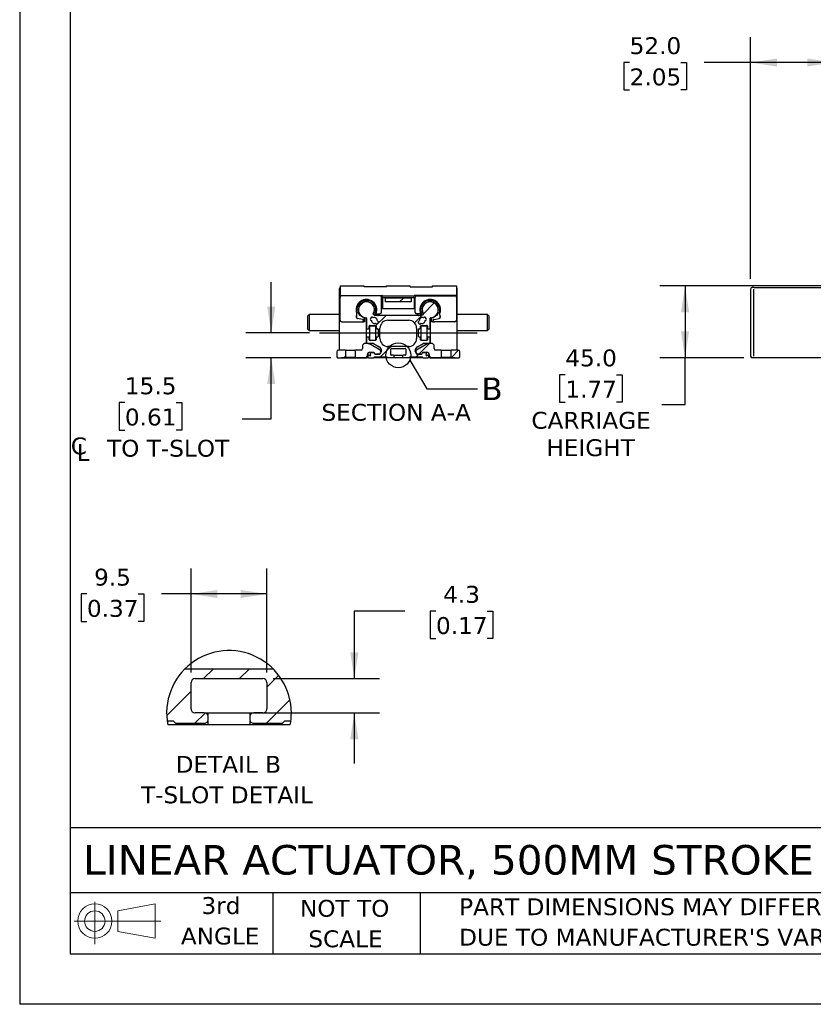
# Model space of a CAD drawing. Header units: millimetres. Extents: x 0 to 1397, y 0 to 1080.
# Tile 1 of 8: x 0 to 498, y 0 to 617. Entities that reach past the tile are written whole.
import ezdxf

# ---------------------------------------------------------------- set-up
doc = ezdxf.new("R2010")
doc.units = ezdxf.units.MM
doc.header["$LTSCALE"] = 5
doc.linetypes.add('SLD-Center', pattern=[19.05, 15.24, -1.27, 1.27, -1.27])
doc.linetypes.add('SLD-Solid', pattern=[0])
for name, color, linetype in [('CENTER', 40, 'SLD-Center'), ('HATCH', 6, 'SLD-Solid'), ('SLD-DEFPOINTS', 7, 'Continuous')]:
    doc.layers.add(name, color=color, linetype=linetype)
doc.layers.add('DIMENSIONS', color=140, linetype='SLD-Solid', lineweight=25)
doc.layers.add('TEXT', color=140, linetype='SLD-Solid', lineweight=25)
doc.styles.add('SLDTEXTSTYLE0', font='VERDANA.TTF')
doc.styles.get("Standard").update_dxf_attribs({"font": 'VERDANA.TTF'})
doc.dimstyles.new('SLDDIMSTYLE1', dxfattribs={"dimtxt": 10.790039, "dimasz": 16.51, "dimexe": 0, "dimexo": 0.0625, "dimgap": 2.69751, "dimtad": 0, "dimtih": 1, "dimtoh": 1, "dimrnd": 1e-09, "dimzin": 4, "dimdsep": 46, "dimtxsty": 'SLDTEXTSTYLE0', "dimsah": 1, "dimcen": 0.09, "dimadec": 0, "dimazin": 1, "dimtfac": 1, "dimtofl": 0, "dimtmove": 0, "dimatfit": 3, "dimfxl": 0, "dimfrac": 2, "dimtolj": 1, "dimtzin": 12, "dimarcsym": 0})
doc.dimstyles.new('SLDDIMSTYLE10', dxfattribs={"dimtxt": 10.790039, "dimasz": 16.51, "dimexe": 0, "dimexo": 0.0625, "dimgap": 2.69751, "dimtad": 0, "dimtih": 1, "dimtoh": 1, "dimlfac": 0.2, "dimrnd": 1e-09, "dimzin": 12, "dimdsep": 46, "dimtxsty": 'SLDTEXTSTYLE0', "dimsah": 1, "dimcen": 0.09, "dimadec": 0, "dimazin": 3, "dimtfac": 1, "dimtmove": 0, "dimatfit": 0, "dimfxl": 0, "dimfrac": 2, "dimtolj": 1, "dimtzin": 12, "dimarcsym": 0})
doc.dimstyles.new('SLDDIMSTYLE11', dxfattribs={"dimtxt": 10.790039, "dimasz": 16.51, "dimexe": 0, "dimexo": 0.0625, "dimgap": 2.69751, "dimtad": 0, "dimtih": 1, "dimtoh": 1, "dimlfac": 0.2, "dimrnd": 1e-09, "dimzin": 12, "dimdsep": 46, "dimtxsty": 'SLDTEXTSTYLE0', "dimsah": 1, "dimcen": 0.09, "dimadec": 0, "dimazin": 3, "dimtfac": 1, "dimtofl": 0, "dimtmove": 0, "dimatfit": 3, "dimfxl": 0, "dimfrac": 2, "dimtolj": 1, "dimtzin": 12, "dimarcsym": 0})
doc.dimstyles.new('SLDDIMSTYLE4', dxfattribs={"dimtxt": 10.790039, "dimasz": 16.51, "dimexe": 0, "dimexo": 0.0625, "dimgap": 2.69751, "dimtad": 0, "dimtih": 1, "dimtoh": 1, "dimrnd": 1e-09, "dimzin": 12, "dimdsep": 46, "dimtxsty": 'SLDTEXTSTYLE0', "dimsah": 1, "dimcen": 0.09, "dimadec": 0, "dimazin": 3, "dimtfac": 1, "dimtmove": 0, "dimatfit": 0, "dimfxl": 0, "dimfrac": 2, "dimtolj": 1, "dimtzin": 12, "dimarcsym": 0})
doc.dimstyles.new('SLDDIMSTYLE9', dxfattribs={"dimtxt": 0.18, "dimasz": 16.51, "dimexe": 0, "dimexo": 0.0625, "dimgap": 0, "dimtad": 0, "dimtih": 1, "dimtoh": 1, "dimdec": 0, "dimrnd": 1e-09, "dimzin": 0, "dimdsep": 46, "dimtxsty": 'Standard', "dimblk1": 'NONE', "dimblk2": 'NONE', "dimsah": 1, "dimcen": 0.09, "dimadec": 0, "dimazin": 0, "dimtfac": 16.51, "dimtdec": 0, "dimtofl": 0, "dimtmove": 0, "dimatfit": 3, "dimldrblk": 'NONE', "dimfxl": 0, "dimfrac": 2, "dimtolj": 1, "dimtzin": 0, "dimarcsym": 0})

# ---------------------------------------------------------------- blocks, each defined once
blk = doc.blocks.new('Block11')
at = {"color": 7, "linetype": 'SLD-Solid', "lineweight": 18}
for p, q in [((12.94, 26.55), (12.94, 0)), ((27.4, 20.84), (50.88, 25.16)), ((50.88, 25.16), (50.88, 3.66)), ((27.4, 7.98), (27.4, 20.84)), ((0, 14.41), (54.37, 14.41)), ((27.4, 7.98), (50.88, 3.66))]:
    blk.add_line(p, q, dxfattribs=at)
for radius in [10.75, 6.43]:
    blk.add_circle((12.94, 14.41), radius, dxfattribs=at)
blk = doc.blocks.new('Block12')
at = {"layer": 'SLD-DEFPOINTS'}
blk.add_blockref('Block11', (0, 0), dxfattribs=at)
blk = doc.blocks.new('SW_NOTE_0_2')
at = {"layer": 'TEXT', "color": 0, "char_height": 10.5833, "attachment_point": 1, "style": 'SLDTEXTSTYLE0'}
for s, insert in [('PART DIMENSIONS MAY DIFFER SLIGHTLY ', (0, 13.44)), ("DUE TO MANUFACTURER'S VARIANCES", (0, -5.67))]:
    blk.add_mtext(s, dxfattribs=dict(at, insert=insert))
blk = doc.blocks.new('SW_NOTE_0_3')
at = {"layer": 'TEXT', "color": 0, "char_height": 10.583, "attachment_point": 2, "style": 'SLDTEXTSTYLE0'}
for s, insert in [('NOT TO', (26.29, 13.44)), ('SCALE', (26.77, -5.67))]:
    blk.add_mtext(s, dxfattribs=dict(at, insert=insert))
blk = doc.blocks.new('SW_NOTE_0_4')
at = {"layer": 'TEXT', "color": 0, "char_height": 10.583, "attachment_point": 2, "style": 'SLDTEXTSTYLE0'}
for s, insert in [('3rd', (11.58, 13.44)), ('ANGLE', (11.09, -5.67))]:
    blk.add_mtext(s, dxfattribs=dict(at, insert=insert))
blk = doc.blocks.new('_D_6')
at = {"layer": 'DIMENSIONS'}
for p, q in [((597.17, 450.31), (401.38, 450.31)), ((417.26, 450.31), (417.26, 405.31)), ((454.05, 405.31), (401.38, 405.31)), ((417.26, 375.95), (417.26, 405.31)), ((342.17, 394.62), (338.54, 394.62)), ((338.54, 394.62), (338.54, 377.47)), ((374.23, 394.62), (377.85, 394.62)), ((377.85, 394.62), (377.85, 377.47)), ((338.54, 377.47), (342.17, 377.47)), ((377.85, 377.47), (374.23, 377.47)), ((402.74, 375.95), (417.26, 375.95))]:
    blk.add_line(p, q, dxfattribs=at)
for points in [[(417.26, 450.31), (414.72, 433.8), (419.8, 433.8)], [(417.26, 405.31), (419.8, 421.82), (414.72, 421.82)]]:
    blk.add_solid(points, dxfattribs=at)
at = {"layer": 'DIMENSIONS', "char_height": 10.583, "attachment_point": 1, "style": 'SLDTEXTSTYLE0'}
for s, insert in [('45.0', (342.17, 410.47)), ('1.77', (342.17, 390.91)), ('CARRIAGE', (320.9, 371.34)), ('HEIGHT', (330.34, 354.19))]:
    blk.add_mtext(s, dxfattribs=dict(at, insert=insert))
blk = doc.blocks.new('_D_8')
at = {"layer": 'DIMENSIONS'}
for p, q in [((458.4, 454.66), (458.4, 606.18)), ((510.4, 455.66), (510.4, 606.18)), ((382.53, 590.31), (378.91, 590.31)), ((378.91, 590.31), (378.91, 573.16)), ((414.59, 590.31), (418.22, 590.31)), ((418.22, 590.31), (418.22, 573.16)), ((458.4, 590.31), (429.21, 590.31)), ((510.4, 590.31), (458.4, 590.31)), ((378.91, 573.16), (382.53, 573.16)), ((418.22, 573.16), (414.59, 573.16))]:
    blk.add_line(p, q, dxfattribs=at)
for points in [[(458.4, 590.31), (474.91, 587.77), (474.91, 592.85)], [(510.4, 590.31), (493.89, 592.85), (493.89, 587.77)]]:
    blk.add_solid(points, dxfattribs=at)
at = {"layer": 'DIMENSIONS', "char_height": 10.583, "attachment_point": 1, "style": 'SLDTEXTSTYLE0'}
for s, insert in [('52.0', (382.53, 606.17)), ('2.05', (382.53, 586.6))]:
    blk.add_mtext(s, dxfattribs=dict(at, insert=insert))
blk = doc.blocks.new('SW_SYMBOL_MOD_CL')
at = {"layer": 'DIMENSIONS', "color": 0, "char_height": 3937, "attachment_point": 5, "style": 'SLDTEXTSTYLE0'}
for s, insert in [('C', (2000, 3000)), ('L', (3000, 1500))]:
    blk.add_mtext(s, dxfattribs=dict(at, insert=insert))
blk = doc.blocks.new('_D_29')
at = {"layer": 'DIMENSIONS'}
for p, q in [((157.79, 420.81), (157.79, 452.56)), ((181.66, 420.81), (141.91, 420.81)), ((195.11, 405.31), (141.91, 405.31)), ((157.79, 367.03), (157.79, 405.31)), ((66, 377.12), (62.38, 377.12)), ((62.38, 377.12), (62.38, 359.97)), ((98.07, 377.12), (101.69, 377.12)), ((101.69, 377.12), (101.69, 359.97)), ((139.58, 367.03), (157.79, 367.03)), ((62.38, 359.97), (66, 359.97)), ((101.69, 359.97), (98.07, 359.97))]:
    blk.add_line(p, q, dxfattribs=at)
for points in [[(157.79, 420.81), (160.33, 437.32), (155.25, 437.32)], [(157.79, 405.31), (155.25, 388.8), (160.33, 388.8)]]:
    blk.add_solid(points, dxfattribs=at)
at = {"layer": 'DIMENSIONS', "xscale": 0.002688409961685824, "yscale": 0.002688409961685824, "zscale": 0.002688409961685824}
blk.add_blockref('SW_SYMBOL_MOD_CL', (31.74, 341.84), dxfattribs=at)
at = {"layer": 'DIMENSIONS', "char_height": 10.583, "attachment_point": 1, "style": 'SLDTEXTSTYLE0'}
for s, insert in [('15.5', (66, 392.98)), ('0.61', (66, 373.41)), (' TO T-SLOT', (50.17, 353.85))]:
    blk.add_mtext(s, dxfattribs=dict(at, insert=insert))
blk = doc.blocks.new('_None')
blk = doc.blocks.new('SW_HATCH_1')
at = {"layer": 'HATCH', "color": 0}
for p, q in [((0, 0), (6, 6)), ((22.45, 0), (28.45, 6)), ((39.65, -5.25), (47.05, 2.15)), ((-23.17, -23.17), (-7.85, -7.85)), ((39.35, -28), (54.12, -13.23)), ((-5.55, -28), (0.9, -21.55))]:
    blk.add_line(p, q, dxfattribs=at)
blk = doc.blocks.new('_D_30')
at = {"layer": 'DIMENSIONS'}
for p, q in [((241.62, 246.42), (209.87, 246.42)), ((209.87, 246.42), (209.87, 204.14)), ((261.08, 246.42), (257.45, 246.42)), ((257.45, 246.42), (257.45, 229.27)), ((293.14, 246.42), (296.76, 246.42)), ((296.76, 246.42), (296.76, 229.27)), ((257.45, 229.27), (261.08, 229.27)), ((296.76, 229.27), (293.14, 229.27)), ((158.89, 204.14), (225.75, 204.14)), ((124.39, 182.64), (225.75, 182.64)), ((209.87, 182.64), (209.87, 150.89))]:
    blk.add_line(p, q, dxfattribs=at)
for points in [[(209.87, 204.14), (212.41, 220.65), (207.33, 220.65)], [(209.87, 182.64), (207.33, 166.13), (212.41, 166.13)]]:
    blk.add_solid(points, dxfattribs=at)
at = {"layer": 'DIMENSIONS', "char_height": 10.583, "attachment_point": 1, "style": 'SLDTEXTSTYLE0'}
for s, insert in [('4.3', (265.56, 262.28)), ('0.17', (261.08, 242.72))]:
    blk.add_mtext(s, dxfattribs=dict(at, insert=insert))
blk = doc.blocks.new('_D_31')
at = {"layer": 'DIMENSIONS'}
for p, q in [((107.54, 207.99), (107.54, 273.07)), ((155.04, 207.99), (155.04, 273.07)), ((42.19, 257.19), (38.56, 257.19)), ((38.56, 257.19), (38.56, 240.04)), ((74.25, 257.19), (77.87, 257.19)), ((77.87, 257.19), (77.87, 240.04)), ((107.54, 257.19), (88.87, 257.19)), ((155.04, 257.19), (107.54, 257.19)), ((38.56, 240.04), (42.19, 240.04)), ((77.87, 240.04), (74.25, 240.04))]:
    blk.add_line(p, q, dxfattribs=at)
for points in [[(107.54, 257.19), (124.05, 254.65), (124.05, 259.73)], [(155.04, 257.19), (138.53, 259.73), (138.53, 254.65)]]:
    blk.add_solid(points, dxfattribs=at)
at = {"layer": 'DIMENSIONS', "char_height": 10.583, "attachment_point": 1, "style": 'SLDTEXTSTYLE0'}
for s, insert in [('9.5', (46.68, 273.05)), ('0.37', (42.19, 253.48))]:
    blk.add_mtext(s, dxfattribs=dict(at, insert=insert))
blk = doc.blocks.new('SW_NOTE_0_8')
at = {"layer": 'TEXT', "color": 0, "attachment_point": 2, "style": 'SLDTEXTSTYLE0'}
for s, insert, char_height in [('DETAIL B', (32.08, 13.44), 10.583), ('T-SLOT DETAIL', (31.21, -5.67), 10.5833)]:
    blk.add_mtext(s, dxfattribs=dict(at, insert=insert, char_height=char_height))

msp = doc.modelspace()

# ---------------------------------------------------------------- hatches: boundary and pattern name
at = {"layer": 'HATCH'}
h = msp.add_hatch(dxfattribs=at)
h.set_pattern_fill('ANSI31', color=256, scale=5, style=0)
edge = h.paths.add_edge_path(flags=0)
edge.add_arc((233.21, 407.31), 0.5, 180, 270, ccw=False)
edge.add_line((232.71, 407.31), (232.71, 410.61))
edge.add_arc((233.21, 410.61), 0.5, 90, 180, ccw=False)
edge.add_line((233.21, 411.11), (241.71, 411.11))
edge.add_arc((241.71, 410.61), 0.5, 0, 90, ccw=False)
edge.add_line((242.21, 410.61), (242.21, 407.31))
edge.add_arc((241.71, 407.31), 0.5, 270, 360, ccw=False)
edge.add_line((241.71, 406.81), (240.56, 406.81))
edge.add_arc((240.56, 406.31), 0.5, 90, 180)
edge.add_line((240.06, 406.31), (240.06, 406.01))
edge.add_arc((240.56, 406.01), 0.5, 180, 270)
edge.add_line((240.56, 405.51), (244.16, 405.51))
edge.add_line((244.16, 405.51), (244.46, 405.81))
edge.add_line((244.46, 405.81), (252.46, 405.81))
edge.add_line((252.46, 405.81), (252.96, 405.31))
edge.add_line((252.96, 405.31), (256.06, 405.31))
edge.add_arc((256.06, 405.81), 0.5, 270, 360)
edge.add_line((256.56, 405.81), (256.56, 406.31))
edge.add_arc((256.06, 406.31), 0.5, 0, 90)
edge.add_line((256.06, 406.81), (255.718, 406.81))
edge.add_arc((255.26, 407.01), 0.5, 113.578178, 336.421822, ccw=False)
edge.add_line((255.06, 407.468), (255.06, 407.91))
edge.add_arc((254.56, 407.91), 0.5, 0, 90)
edge.add_line((254.56, 408.41), (252.808, 408.41))
edge.add_arc((252.808, 407.91), 0.5, 90, 150)
edge.add_line((252.375, 408.16), (252.144, 407.76))
edge.add_arc((251.711, 408.01), 0.5, 270, 330, ccw=False)
edge.add_line((251.711, 407.51), (249.288, 407.51))
edge.add_arc((249.288, 408.01), 0.5, 210, 270, ccw=False)
edge.add_line((248.855, 407.76), (247.96, 409.31))
edge.add_line((247.96, 409.31), (247.96, 409.578))
edge.add_arc((250.96, 409.578), 3, 120, 180, ccw=False)
edge.add_line((249.46, 412.176), (253.04, 414.243))
edge.add_arc((253.29, 413.81), 0.5, 90, 120, ccw=False)
edge.add_line((253.29, 414.31), (256.96, 414.31))
edge.add_arc((256.96, 414.81), 0.5, 270, 360)
edge.add_line((257.46, 414.81), (257.46, 417.71))
edge.add_arc((256.96, 417.71), 0.5, 0, 90)
edge.add_line((256.96, 418.21), (256.16, 418.21))
edge.add_arc((256.16, 417.71), 0.5, 90, 180)
edge.add_line((255.66, 417.71), (255.66, 416.56))
edge.add_arc((255.16, 416.56), 0.5, 270, 360, ccw=False)
edge.add_line((255.16, 416.06), (251.86, 416.06))
edge.add_arc((251.86, 416.56), 0.5, 180, 270, ccw=False)
edge.add_line((251.36, 416.56), (251.36, 417.71))
edge.add_arc((250.86, 417.71), 0.5, 0, 90)
edge.add_line((250.86, 418.21), (250.46, 418.21))
edge.add_arc((250.46, 418.51), 0.3, 180, 270, ccw=False)
edge.add_line((250.16, 418.51), (250.16, 423.11))
edge.add_arc((250.46, 423.11), 0.3, 90, 180, ccw=False)
edge.add_line((250.46, 423.41), (250.86, 423.41))
edge.add_arc((250.86, 423.91), 0.5, 270, 360)
edge.add_line((251.36, 423.91), (251.36, 425.06))
edge.add_arc((251.86, 425.06), 0.5, 90, 180, ccw=False)
edge.add_line((251.86, 425.56), (255.16, 425.56))
edge.add_arc((255.16, 425.06), 0.5, 0, 90, ccw=False)
edge.add_line((255.66, 425.06), (255.66, 423.91))
edge.add_arc((256.16, 423.91), 0.5, 180, 270)
edge.add_line((256.16, 423.41), (256.96, 423.41))
edge.add_arc((256.96, 423.91), 0.5, 270, 360)
edge.add_line((257.46, 423.91), (257.46, 430.018))
edge.add_arc((257.76, 430.018), 0.3, 93.244891, 180, ccw=False)
edge.add_arc((257.46, 435.31), 5, 273.244892, 570.970347)
edge.add_arc((252.916, 432.582), 0.3, -60, 30.970348, ccw=False)
edge.add_line((253.066, 432.323), (252.177, 431.81))
edge.add_line((252.177, 431.81), (222.743, 431.81))
edge.add_line((222.743, 431.81), (221.854, 432.323))
edge.add_arc((222.004, 432.582), 0.3, 149.029652, 240, ccw=False)
edge.add_arc((217.46, 435.31), 5, 329.029653, 626.755108)
edge.add_arc((217.16, 430.018), 0.3, 0, 86.755109, ccw=False)
edge.add_line((217.46, 430.018), (217.46, 423.91))
edge.add_arc((217.96, 423.91), 0.5, 180, 270)
edge.add_line((217.96, 423.41), (218.76, 423.41))
edge.add_arc((218.76, 423.91), 0.5, 270, 360)
edge.add_line((219.26, 423.91), (219.26, 425.06))
edge.add_arc((219.76, 425.06), 0.5, 90, 180, ccw=False)
edge.add_line((219.76, 425.56), (223.06, 425.56))
edge.add_arc((223.06, 425.06), 0.5, 0, 90, ccw=False)
edge.add_line((223.56, 425.06), (223.56, 423.91))
edge.add_arc((224.06, 423.91), 0.5, 180, 270)
edge.add_line((224.06, 423.41), (224.46, 423.41))
edge.add_arc((224.46, 423.11), 0.3, 0, 90, ccw=False)
edge.add_line((224.76, 423.11), (224.76, 418.51))
edge.add_arc((224.46, 418.51), 0.3, 270, 360, ccw=False)
edge.add_line((224.46, 418.21), (224.06, 418.21))
edge.add_arc((224.06, 417.71), 0.5, 90, 180)
edge.add_line((223.56, 417.71), (223.56, 416.56))
edge.add_arc((223.06, 416.56), 0.5, 270, 360, ccw=False)
edge.add_line((223.06, 416.06), (219.76, 416.06))
edge.add_arc((219.76, 416.56), 0.5, 180, 270, ccw=False)
edge.add_line((219.26, 416.56), (219.26, 417.71))
edge.add_arc((218.76, 417.71), 0.5, 0, 90)
edge.add_line((218.76, 418.21), (217.96, 418.21))
edge.add_arc((217.96, 417.71), 0.5, 90, 180)
edge.add_line((217.46, 417.71), (217.46, 414.81))
edge.add_arc((217.96, 414.81), 0.5, 180, 270)
edge.add_line((217.96, 414.31), (221.63, 414.31))
edge.add_arc((221.63, 413.81), 0.5, 60, 90, ccw=False)
edge.add_line((221.88, 414.243), (225.46, 412.176))
edge.add_arc((223.96, 409.578), 3, 0, 60, ccw=False)
edge.add_line((226.96, 409.578), (226.96, 409.31))
edge.add_line((226.96, 409.31), (226.065, 407.76))
edge.add_arc((225.632, 408.01), 0.5, 270, 330, ccw=False)
edge.add_line((225.632, 407.51), (223.21, 407.51))
edge.add_arc((223.21, 408.01), 0.5, 210, 270, ccw=False)
edge.add_line((222.777, 407.76), (222.546, 408.16))
edge.add_arc((222.113, 407.91), 0.5, 30, 90)
edge.add_line((222.113, 408.41), (220.36, 408.41))
edge.add_arc((220.36, 407.91), 0.5, 90, 180)
edge.add_line((219.86, 407.91), (219.86, 407.468))
edge.add_arc((219.66, 407.01), 0.5, -156.421822, 66.421822, ccw=False)
edge.add_line((219.202, 406.81), (218.86, 406.81))
edge.add_arc((218.86, 406.31), 0.5, 90, 180)
edge.add_line((218.36, 406.31), (218.36, 405.81))
edge.add_arc((218.86, 405.81), 0.5, 180, 270)
edge.add_line((218.86, 405.31), (221.96, 405.31))
edge.add_line((221.96, 405.31), (222.46, 405.81))
edge.add_line((222.46, 405.81), (230.46, 405.81))
edge.add_line((230.46, 405.81), (230.76, 405.51))
edge.add_line((230.76, 405.51), (234.36, 405.51))
edge.add_arc((234.36, 406.01), 0.5, 270, 360)
edge.add_line((234.86, 406.01), (234.86, 406.31))
edge.add_arc((234.36, 406.31), 0.5, 0, 90)
edge.add_line((234.36, 406.81), (233.21, 406.81))
edge = h.paths.add_edge_path(flags=0)
edge.add_arc((222.46, 428.56), 1.85, -4.101852, 114.101852, ccw=False)
edge.add_line((224.305, 428.427), (224.848, 428.047))
edge.add_arc((224.561, 427.638), 0.5, -35, 55, ccw=False)
edge.add_line((224.971, 427.351), (224.455, 426.614))
edge.add_arc((224.045, 426.901), 0.5, 235, 325, ccw=False)
edge.add_line((223.758, 426.491), (223.216, 426.871))
edge.add_arc((222.46, 428.56), 1.85, 175.898148, 294.101852, ccw=False)
edge.add_line((220.615, 428.692), (220.072, 429.072))
edge.add_arc((220.359, 429.482), 0.5, 145, 235, ccw=False)
edge.add_line((219.949, 429.768), (220.466, 430.506))
edge.add_arc((220.875, 430.219), 0.5, 55, 145, ccw=False)
edge.add_line((221.162, 430.628), (221.705, 430.248))
edge = h.paths.add_edge_path(flags=0)
edge.add_arc((243.96, 417.31), 5, 270, 360, ccw=False)
edge.add_line((243.96, 412.31), (230.96, 412.31))
edge.add_arc((230.96, 417.31), 5, 180, 270, ccw=False)
edge.add_line((225.96, 417.31), (225.96, 423.81))
edge.add_arc((230.96, 423.81), 5, 90, 180, ccw=False)
edge.add_line((230.96, 428.81), (243.96, 428.81))
edge.add_arc((243.96, 423.81), 5, 0, 90, ccw=False)
edge.add_line((248.96, 423.81), (248.96, 417.31))
edge = h.paths.add_edge_path(flags=0)
edge.add_arc((252.46, 428.56), 1.85, 65.898148, 184.101852, ccw=False)
edge.add_line((253.216, 430.248), (253.758, 430.628))
edge.add_arc((254.045, 430.219), 0.5, 35, 125, ccw=False)
edge.add_line((254.455, 430.506), (254.971, 429.768))
edge.add_arc((254.561, 429.482), 0.5, -55, 35, ccw=False)
edge.add_line((254.848, 429.072), (254.305, 428.692))
edge.add_arc((252.46, 428.56), 1.85, -114.101852, 4.101852, ccw=False)
edge.add_line((251.705, 426.871), (251.162, 426.491))
edge.add_arc((250.875, 426.901), 0.5, 215, 305, ccw=False)
edge.add_line((250.466, 426.614), (249.949, 427.351))
edge.add_arc((250.359, 427.638), 0.5, 125, 215, ccw=False)
edge.add_line((250.072, 428.047), (250.615, 428.427))
h = msp.add_hatch(dxfattribs=at)
h.set_pattern_fill('ANSI31', color=256, scale=5, style=0)
h.paths.add_polyline_path([(245.46, 440.31), (245.46, 442.71), (229.46, 442.71), (229.46, 440.31)], flags=0)
h = msp.add_hatch(dxfattribs=at)
h.set_pattern_fill('ANSI31', color=256, scale=5, style=0)
edge = h.paths.add_edge_path(flags=0)
edge.add_line((225.817, 407.51), (226.376, 408.478))
edge.add_arc((225.51, 408.978), 1, 330.000001, 359.999998)
edge.add_line((226.51, 408.978), (226.51, 409.132))
edge.add_arc((225.51, 409.132), 1, 0.000001, 60)
edge.add_line((226.01, 409.998), (220.34, 413.272))
edge.add_arc((216.84, 407.21), 7, 60, 90)
edge.add_line((216.84, 414.21), (216.06, 414.21))
edge.add_line((216.06, 414.21), (215.06, 413.21))
edge.add_line((215.06, 413.21), (215.06, 411.01))
edge.add_arc((214.06, 411.01), 1, 270, 360, ccw=False)
edge.add_line((214.06, 410.01), (210.66, 410.01))
edge.add_line((210.66, 410.01), (210.66, 405.51))
edge.add_line((210.66, 405.51), (217.06, 405.51))
edge.add_line((217.06, 405.51), (218.06, 406.51))
edge.add_line((218.06, 406.51), (218.06, 407.21))
edge.add_arc((219.56, 407.21), 1.5, 90, 180, ccw=False)
edge.add_line((219.56, 408.71), (222.124, 408.71))
edge.add_line((222.124, 408.71), (222.817, 407.51))
edge.add_line((222.817, 407.51), (225.817, 407.51))
h = msp.add_hatch(dxfattribs=at)
h.set_pattern_fill('ANSI31', color=256, scale=5, style=0)
edge = h.paths.add_edge_path(flags=0)
edge.add_line((248.41, 409.132), (248.41, 408.978))
edge.add_arc((249.41, 408.978), 1, 180.000002, 209.999999)
edge.add_line((248.544, 408.478), (249.103, 407.51))
edge.add_line((249.103, 407.51), (252.103, 407.51))
edge.add_line((252.103, 407.51), (252.796, 408.71))
edge.add_line((252.796, 408.71), (255.36, 408.71))
edge.add_arc((255.36, 407.21), 1.5, 0, 90, ccw=False)
edge.add_line((256.86, 407.21), (256.86, 406.51))
edge.add_line((256.86, 406.51), (257.86, 405.51))
edge.add_line((257.86, 405.51), (264.26, 405.51))
edge.add_line((264.26, 405.51), (264.26, 410.01))
edge.add_line((264.26, 410.01), (260.86, 410.01))
edge.add_arc((260.86, 411.01), 1, 180, 270, ccw=False)
edge.add_line((259.86, 411.01), (259.86, 413.21))
edge.add_line((259.86, 413.21), (258.86, 414.21))
edge.add_line((258.86, 414.21), (258.08, 414.21))
edge.add_arc((258.08, 407.21), 7, 90, 120)
edge.add_line((254.58, 413.272), (248.91, 409.998))
edge.add_arc((249.41, 409.132), 1, 120, 179.999999)
h = msp.add_hatch(dxfattribs=at)
h.set_pattern_fill('ANSI31', color=256, scale=5, style=0)
edge = h.paths.add_edge_path(flags=0)
edge.add_arc((199.86, 409.01), 1, 90, 180)
edge.add_line((198.86, 409.01), (198.86, 405.81))
edge.add_line((198.86, 405.81), (199.36, 405.31))
edge.add_line((199.36, 405.31), (201.86, 405.31))
edge.add_line((201.86, 405.31), (201.86, 405.51))
edge.add_line((201.86, 405.51), (204.26, 405.51))
edge.add_line((204.26, 405.51), (204.26, 410.01))
edge.add_line((204.26, 410.01), (199.86, 410.01))
h = msp.add_hatch(dxfattribs=at)
h.set_pattern_fill('ANSI31', color=256, scale=5, style=0)
edge = h.paths.add_edge_path(flags=0)
edge.add_line((275.56, 405.31), (276.06, 405.81))
edge.add_line((276.06, 405.81), (276.06, 409.01))
edge.add_arc((275.06, 409.01), 1, 0, 90)
edge.add_line((275.06, 410.01), (270.66, 410.01))
edge.add_line((270.66, 410.01), (270.66, 405.51))
edge.add_line((270.66, 405.51), (273.06, 405.51))
edge.add_line((273.06, 405.51), (273.06, 405.31))
edge.add_line((273.06, 405.31), (275.56, 405.31))

# ---------------------------------------------------------------- linework, layer by layer
at = {"color": 7, "linetype": 'SLD-Solid'}
for p in [(0.012, 1079.513), (1397.012, 0.013)]:
    msp.add_line(p, (0.012, 0.013), dxfattribs=at)
for p, q in [((200.46, 448.31), (200.46, 410.01)), ((200.96, 450.31), (200.96, 444.31)), ((200.96, 450.31), (215.96, 450.31)), ((215.96, 449.81), (215.96, 450.31)), ((229.96, 449.81), (215.96, 449.81)), ((229.96, 449.81), (229.96, 450.31)), ((229.96, 450.31), (244.96, 450.31)), ((244.96, 449.81), (244.96, 450.31)), ((244.96, 449.81), (258.96, 449.81)), ((258.96, 449.81), (258.96, 450.31)), ((258.96, 450.31), (273.96, 450.31)), ((273.96, 450.31), (273.96, 444.31)), ((274.46, 410.01), (274.46, 448.31)), ((458.404, 448.309), (458.404, 406.31)), ((460.404, 449.309), (459.404, 449.309)), ((460.404, 449.31), (510.404, 449.31)), ((460.404, 406.31), (460.404, 448.31)), ((200.96, 444.31), (227.46, 444.31)), ((200.96, 428.81), (200.96, 443.11)), ((225.96, 444.11), (201.96, 444.11)), ((202.46, 444.11), (202.46, 444.31)), ((205.96, 444.11), (205.96, 444.31)), ((210.46, 444.11), (210.46, 444.31)), ((212.46, 444.11), (212.46, 444.31)), ((213.123, 438.853), (213.563, 438.599)), ((216.56, 440.33), (216.56, 440.837)), ((218.36, 440.837), (218.36, 440.33)), ((221.358, 438.599), (221.797, 438.853)), ((222.46, 444.31), (222.46, 444.11)), ((226.96, 433.81), (226.96, 443.11)), ((227.46, 444.31), (227.46, 444.01)), ((227.46, 444.01), (247.46, 444.01)), ((227.46, 442.91), (227.46, 444.01)), ((227.46, 442.91), (227.46, 436.16)), ((247.46, 442.91), (227.46, 442.91)), ((229.46, 440.31), (229.46, 442.71)), ((245.46, 442.71), (229.46, 442.71)), ((245.46, 440.31), (229.46, 440.31)), ((245.46, 442.71), (245.46, 440.31)), ((273.96, 444.31), (247.46, 444.31)), ((247.46, 444.31), (247.46, 444.01)), ((247.46, 442.91), (247.46, 444.01)), ((247.46, 442.91), (247.46, 436.16)), ((247.96, 433.81), (247.96, 443.11)), ((248.96, 444.11), (272.96, 444.11)), ((252.46, 444.11), (252.46, 444.31)), ((253.123, 438.853), (253.563, 438.599)), ((256.56, 440.33), (256.56, 440.837)), ((258.36, 440.837), (258.36, 440.33)), ((261.358, 438.599), (261.797, 438.853)), ((262.46, 444.11), (262.46, 444.31)), ((264.46, 444.31), (264.46, 444.11)), ((268.96, 444.11), (268.96, 444.31)), ((272.46, 444.11), (272.46, 444.31)), ((273.96, 443.11), (273.96, 428.81)), ((181.46, 432.31), (180.46, 431.31)), ((200.46, 432.31), (181.46, 432.31)), ((181.46, 432.31), (181.46, 422.31)), ((211.201, 430.509), (211.342, 433.115)), ((212.663, 437.04), (212.223, 437.294)), ((212.223, 433.326), (212.663, 433.579)), ((213.563, 432.02), (213.123, 431.767)), ((222.743, 431.81), (221.854, 432.323)), ((222.697, 437.294), (222.258, 437.04)), ((222.258, 433.579), (223.047, 433.123)), ((223.645, 432.81), (225.96, 432.81)), ((227.46, 436.16), (247.46, 436.16)), ((251.275, 432.81), (248.96, 432.81)), ((251.873, 433.123), (252.663, 433.579)), ((253.066, 432.323), (252.177, 431.81)), ((252.663, 437.04), (252.223, 437.294)), ((261.797, 431.767), (261.358, 432.02)), ((262.697, 437.294), (262.258, 437.04)), ((262.258, 433.579), (262.697, 433.326)), ((263.719, 430.509), (263.578, 433.115)), ((293.46, 432.31), (274.46, 432.31)), ((294.46, 431.31), (293.46, 432.31)), ((293.46, 422.31), (293.46, 432.31)), ((180.46, 431.31), (180.46, 423.31)), ((201.96, 427.81), (214.86, 427.81)), ((211.263, 431.658), (211.26, 430.683)), ((211.494, 430.141), (211.26, 430.683)), ((211.494, 430.141), (212.027, 429.833)), ((214.936, 429.32), (211.786, 429.875)), ((214.86, 427.81), (215.86, 427.81)), ((214.936, 429.32), (215.147, 429.283)), ((215.291, 429.233), (215.447, 429.206)), ((215.743, 429.035), (215.447, 429.206)), ((215.56, 428.79), (215.56, 428.51)), ((215.86, 428.714), (215.743, 429.035)), ((215.86, 427.81), (215.86, 428.714)), ((216.56, 427.81), (215.86, 427.81)), ((216.56, 427.81), (216.56, 430.29)), ((217.457, 430.062), (216.56, 430.14)), ((217.458, 414.182), (217.458, 430.053)), ((217.46, 430.018), (217.46, 423.91)), ((220.466, 430.506), (219.949, 429.768)), ((220.072, 429.072), (220.615, 428.692)), ((221.705, 430.248), (221.162, 430.628)), ((252.177, 431.81), (222.743, 431.81)), ((223.216, 426.871), (223.758, 426.491)), ((224.848, 428.047), (224.305, 428.427)), ((224.455, 426.614), (224.971, 427.351)), ((230.96, 428.81), (243.96, 428.81)), ((249.949, 427.351), (250.466, 426.614)), ((250.615, 428.427), (250.072, 428.047)), ((251.162, 426.491), (251.705, 426.871)), ((253.758, 430.628), (253.216, 430.248)), ((254.305, 428.692), (254.848, 429.072)), ((254.971, 429.768), (254.455, 430.506)), ((257.46, 423.91), (257.46, 430.018)), ((257.462, 430.053), (257.462, 414.182)), ((258.36, 430.14), (257.463, 430.062)), ((258.36, 427.81), (258.36, 430.29)), ((259.06, 427.81), (258.36, 427.81)), ((259.177, 429.035), (259.06, 428.714)), ((259.06, 428.714), (259.06, 427.81)), ((259.06, 427.81), (260.06, 427.81)), ((259.473, 429.206), (259.177, 429.035)), ((259.36, 428.51), (259.36, 428.79)), ((259.629, 429.233), (259.473, 429.206)), ((259.773, 429.283), (259.984, 429.32)), ((259.984, 429.32), (263.134, 429.875)), ((272.96, 427.81), (260.06, 427.81)), ((263.426, 430.141), (262.893, 429.833)), ((263.66, 430.683), (263.426, 430.141)), ((263.657, 431.658), (263.66, 430.683)), ((294.46, 423.31), (294.46, 431.31)), ((180.46, 423.31), (181.46, 422.31)), ((181.46, 422.31), (200.46, 422.31)), ((217.96, 423.41), (218.76, 423.41)), ((219.26, 423.91), (219.26, 425.06)), ((219.41, 425.31), (223.41, 425.31)), ((219.41, 425.31), (219.41, 416.31)), ((219.76, 425.56), (223.06, 425.56)), ((223.41, 416.31), (223.41, 425.31)), ((223.56, 425.06), (223.56, 423.91)), ((224.06, 423.41), (224.46, 423.41)), ((224.76, 423.11), (224.76, 418.51)), ((225.96, 417.31), (225.96, 423.81)), ((248.96, 423.81), (248.96, 417.31)), ((250.16, 418.51), (250.16, 423.11)), ((250.46, 423.41), (250.86, 423.41)), ((251.36, 423.91), (251.36, 425.06)), ((251.51, 425.31), (255.51, 425.31)), ((251.51, 425.31), (251.51, 416.31)), ((251.86, 425.56), (255.16, 425.56)), ((255.51, 416.31), (255.51, 425.31)), ((255.66, 425.06), (255.66, 423.91)), ((256.16, 423.41), (256.96, 423.41)), ((274.46, 422.31), (293.46, 422.31)), ((293.46, 422.31), (294.46, 423.31)), ((216.06, 414.21), (215.06, 413.21)), ((216.84, 414.21), (216.06, 414.21)), ((217.46, 417.71), (217.46, 414.81)), ((218.76, 418.21), (217.96, 418.21)), ((217.96, 414.31), (221.63, 414.31)), ((219.26, 416.56), (219.26, 417.71)), ((219.41, 416.31), (223.41, 416.31)), ((223.06, 416.06), (219.76, 416.06)), ((221.88, 414.243), (225.46, 412.176)), ((223.56, 417.71), (223.56, 416.56)), ((224.46, 418.21), (224.06, 418.21)), ((249.46, 412.176), (253.04, 414.243)), ((250.86, 418.21), (250.46, 418.21)), ((251.36, 416.56), (251.36, 417.71)), ((251.51, 416.31), (255.51, 416.31)), ((255.16, 416.06), (251.86, 416.06)), ((253.29, 414.31), (256.96, 414.31)), ((255.66, 417.71), (255.66, 416.56)), ((256.96, 418.21), (256.16, 418.21)), ((257.46, 414.81), (257.46, 417.71)), ((258.86, 414.21), (258.08, 414.21)), ((259.86, 413.21), (258.86, 414.21)), ((198.86, 409.01), (198.86, 405.81)), ((204.26, 410.01), (199.86, 410.01)), ((204.26, 410.01), (204.26, 405.51)), ((204.26, 410.01), (210.66, 410.01)), ((210.66, 405.51), (210.66, 410.01)), ((214.06, 410.01), (210.66, 410.01)), ((215.06, 413.21), (215.06, 411.01)), ((219.56, 408.71), (222.124, 408.71)), ((219.86, 407.91), (219.86, 407.468)), ((226.01, 409.998), (220.34, 413.272)), ((222.113, 408.41), (220.36, 408.41)), ((222.124, 408.71), (222.817, 407.51)), ((222.777, 407.76), (222.546, 408.16)), ((222.817, 407.51), (225.817, 407.51)), ((225.632, 407.51), (223.21, 407.51)), ((225.817, 407.51), (226.376, 408.478)), ((226.96, 409.31), (226.065, 407.76)), ((226.51, 408.978), (226.51, 409.132)), ((226.96, 409.578), (226.96, 409.31)), ((243.96, 412.31), (230.96, 412.31)), ((232.71, 407.31), (232.71, 410.61)), ((233.21, 411.11), (241.71, 411.11)), ((242.21, 410.61), (242.21, 407.31)), ((247.96, 409.31), (247.96, 409.578)), ((248.855, 407.76), (247.96, 409.31)), ((248.41, 409.132), (248.41, 408.978)), ((248.544, 408.478), (249.103, 407.51)), ((254.58, 413.272), (248.91, 409.998)), ((249.103, 407.51), (252.103, 407.51)), ((251.711, 407.51), (249.288, 407.51)), ((252.103, 407.51), (252.796, 408.71)), ((252.375, 408.16), (252.144, 407.76)), ((252.796, 408.71), (255.36, 408.71)), ((254.56, 408.41), (252.808, 408.41)), ((255.06, 407.468), (255.06, 407.91)), ((259.86, 411.01), (259.86, 413.21)), ((264.26, 410.01), (260.86, 410.01)), ((264.26, 410.01), (264.26, 405.51)), ((264.26, 410.01), (270.66, 410.01)), ((270.66, 405.51), (270.66, 410.01)), ((275.06, 410.01), (270.66, 410.01)), ((276.06, 405.81), (276.06, 409.01)), ((198.86, 405.81), (199.36, 405.31)), ((199.36, 405.31), (201.86, 405.31)), ((201.86, 405.51), (204.26, 405.51)), ((201.86, 405.31), (201.86, 405.51)), ((201.86, 405.31), (217.458, 405.31)), ((210.66, 405.51), (204.26, 405.51)), ((210.66, 405.51), (217.06, 405.51)), ((217.06, 405.51), (218.06, 406.51)), ((217.458, 405.31), (217.458, 405.908)), ((218.86, 405.31), (217.458, 405.31)), ((218.06, 406.51), (218.06, 407.21)), ((218.36, 406.31), (218.36, 405.81)), ((219.202, 406.81), (218.86, 406.81)), ((218.86, 405.31), (221.96, 405.31)), ((221.96, 405.31), (222.46, 405.81)), ((234.81, 405.31), (221.96, 405.31)), ((222.46, 405.81), (230.46, 405.81)), ((230.46, 405.81), (230.76, 405.51)), ((230.76, 405.51), (234.36, 405.51)), ((234.36, 406.81), (233.21, 406.81)), ((234.36, 406.81), (234.81, 406.81)), ((234.81, 406.81), (234.81, 406.528)), ((234.81, 406.81), (240.11, 406.81)), ((234.81, 405.792), (234.81, 405.31)), ((240.11, 405.31), (234.81, 405.31)), ((234.86, 406.01), (234.86, 406.31)), ((240.06, 406.31), (240.06, 406.01)), ((240.11, 406.528), (240.11, 406.81)), ((240.11, 406.81), (240.56, 406.81)), ((240.11, 405.31), (240.11, 405.792)), ((252.96, 405.31), (240.11, 405.31)), ((241.71, 406.81), (240.56, 406.81)), ((240.56, 405.51), (244.16, 405.51)), ((244.16, 405.51), (244.46, 405.81)), ((244.46, 405.81), (252.46, 405.81)), ((252.46, 405.81), (252.96, 405.31)), ((252.96, 405.31), (256.06, 405.31)), ((256.06, 406.81), (255.718, 406.81)), ((257.462, 405.31), (256.06, 405.31)), ((256.56, 405.81), (256.56, 406.31)), ((256.86, 407.21), (256.86, 406.51)), ((256.86, 406.51), (257.86, 405.51)), ((257.462, 405.908), (257.462, 405.31)), ((257.462, 405.31), (273.06, 405.31)), ((257.86, 405.51), (264.26, 405.51)), ((270.66, 405.51), (264.26, 405.51)), ((270.66, 405.51), (273.06, 405.51)), ((273.06, 405.51), (273.06, 405.31)), ((273.06, 405.31), (275.56, 405.31)), ((275.56, 405.31), (276.06, 405.81)), ((460.404, 405.31), (459.404, 405.31)), ((510.404, 405.31), (460.404, 405.31)), ((159.091, 210.141), (103.482, 210.141)), ((110.037, 204.141), (152.537, 204.141)), ((107.537, 185.141), (107.537, 201.641)), ((155.037, 201.641), (155.037, 185.141)), ((115.787, 182.641), (110.037, 182.641)), ((115.787, 182.641), (118.037, 182.641)), ((118.037, 182.641), (118.037, 181.23)), ((118.037, 182.641), (144.537, 182.641)), ((118.287, 178.641), (118.287, 180.141)), ((144.287, 180.141), (144.287, 178.641)), ((144.537, 181.23), (144.537, 182.641)), ((144.537, 182.641), (146.787, 182.641)), ((152.537, 182.641), (146.787, 182.641)), ((92.501, 177.641), (96.287, 177.641)), ((118.037, 175.141), (92.906, 175.141)), ((96.287, 177.641), (97.787, 176.141)), ((97.787, 176.141), (115.787, 176.141)), ((118.037, 177.551), (118.037, 175.141)), ((144.537, 175.141), (118.037, 175.141)), ((144.537, 175.141), (144.537, 177.551)), ((169.668, 175.141), (144.537, 175.141)), ((146.787, 176.141), (164.787, 176.141)), ((164.787, 176.141), (166.287, 177.641)), ((166.287, 177.641), (170.073, 177.641))]:
    msp.add_line(p, q)
at = {"flags": 128}
for points in [[(213.431, 431.944), (212.969, 432.589), (212.53, 433.502)], [(262.391, 433.502), (261.951, 432.589), (261.49, 431.944)]]:
    msp.add_lwpolyline(points, dxfattribs=at)
for centre, radius, start, end in [((201.46, 448.31), 1, 119.999995, 180), ((273.46, 448.31), 1, 0, 59.999995), ((459.404, 448.309), 1, 90.001157, 179.99959), ((201.96, 443.11), 1, 90, 180), ((217.46, 435.31), 6.5, 337.671332, 199.730244), ((217.46, 435.31), 6, 342.079787, 180), ((217.46, 435.31), 5.6, 140.751627, 159.248345), ((217.46, 435.31), 5, 329.029653, 266.755108), ((217.458, 435.313), 5.251, 140.147792, 159.887589), ((217.46, 435.31), 5.1, 100.16423, 139.835787), ((217.46, 435.31), 5.6, 80.751641, 99.248359), ((217.458, 435.313), 5.251, 80.107953, 99.84774), ((217.46, 435.31), 5.1, 40.164248, 79.835751), ((217.458, 435.313), 5.251, 20.090249, 39.83004), ((217.46, 435.31), 5.6, 20.751517, 39.24847), ((225.96, 443.11), 1, 0, 90), ((227.959, 442.313), 2, 104.447928, 130.71744), ((246.961, 442.313), 2, 49.282557, 75.552068), ((248.96, 443.11), 1, 90, 180), ((257.46, 435.31), 6.5, 340.269756, 202.328668), ((257.46, 435.31), 6, 360, 197.920213), ((257.46, 435.31), 5.6, 140.75153, 159.248483), ((257.46, 435.31), 5, 273.244892, 210.970347), ((257.462, 435.313), 5.251, 140.16996, 159.90975), ((257.46, 435.31), 5.1, 100.164248, 139.835752), ((257.46, 435.31), 5.6, 80.751641, 99.248359), ((257.462, 435.313), 5.251, 80.152258, 99.892045), ((257.46, 435.31), 5.1, 40.164212, 79.83577), ((257.462, 435.313), 5.251, 20.11241, 39.852207), ((257.46, 435.31), 5.6, 20.751655, 39.248373), ((272.96, 443.11), 1, 0, 90), ((217.46, 435.31), 5.6, 200.751643, 219.248358), ((217.46, 435.31), 5.1, 160.164248, 199.835752), ((217.46, 435.31), 5.1, 220.164248, 259.835752), ((222.004, 432.582), 0.3, 149.029652, 240), ((217.46, 435.31), 5.1, 340.164248, 19.835752), ((224.552, 433.813), 2, 192.423677, 270), ((217.46, 435.31), 6, 338.626926, 342.079787), ((223.645, 433.31), 0.5, 249.87556, 270), ((223.959, 433.723), 2, 287.25142, 332.84576), ((225.96, 433.81), 1, 270, 360), ((248.96, 433.81), 1, 180, 270), ((250.961, 433.723), 2, 207.15424, 252.74858), ((250.368, 433.813), 2, 270, 347.57632), ((251.275, 433.31), 0.5, 270, 290.12444), ((257.46, 435.31), 6, 197.920213, 201.373074), ((257.46, 435.31), 5.1, 160.164248, 199.835752), ((252.916, 432.582), 0.3, 300, 30.970348), ((257.46, 435.31), 5.1, 280.164248, 319.835752), ((257.46, 435.31), 5.6, 320.751642, 339.248357), ((257.46, 435.31), 5.1, 340.164248, 19.835752), ((201.96, 428.81), 1, 180, 270), ((211.842, 430.514), 0.641, 180.390936, 265.01232), ((214.86, 428.51), 0.7, 270, 360), ((217.46, 435.31), 6.5, 247.151868, 251.695844), ((215.06, 428.79), 0.5, 360, 44.175985), ((217.16, 430.018), 0.3, 0, 86.755109), ((220.359, 429.482), 0.5, 145, 235), ((220.875, 430.219), 0.5, 55, 145), ((222.46, 428.56), 1.85, 175.898148, 294.101852), ((222.46, 428.56), 1.85, 355.898148, 114.101852), ((224.045, 426.901), 0.5, 235, 325), ((224.561, 427.638), 0.5, 325, 55), ((230.96, 423.81), 5, 90, 180), ((243.96, 423.81), 5, 0, 90), ((250.359, 427.638), 0.5, 125, 215), ((250.875, 426.901), 0.5, 215, 305), ((252.46, 428.56), 1.85, 65.898148, 184.101852), ((252.46, 428.56), 1.85, 245.898148, 4.101852), ((254.045, 430.219), 0.5, 35, 125), ((254.561, 429.482), 0.5, 305, 35), ((257.76, 430.018), 0.3, 93.244891, 180), ((259.86, 428.79), 0.5, 135.824015, 180), ((260.06, 428.51), 0.7, 180, 270), ((257.46, 435.31), 6.5, 288.304156, 292.848132), ((263.078, 430.514), 0.641, 274.98768, 359.609063), ((272.96, 428.81), 1, 270, 360), ((217.96, 423.91), 0.5, 180, 270), ((218.76, 423.91), 0.5, 270, 0), ((219.76, 425.06), 0.5, 90, 180), ((223.06, 425.06), 0.5, 0, 90), ((224.06, 423.91), 0.5, 180, 270), ((224.46, 423.11), 0.3, 0, 90), ((250.46, 423.11), 0.3, 90, 180), ((250.86, 423.91), 0.5, 270, 0), ((251.86, 425.06), 0.5, 90, 180), ((255.16, 425.06), 0.5, 0, 90), ((256.16, 423.91), 0.5, 180, 270), ((256.96, 423.91), 0.5, 270, 0), ((216.84, 407.21), 7, 60, 90), ((217.96, 417.71), 0.5, 90, 180), ((217.96, 414.81), 0.5, 180, 270), ((218.76, 417.71), 0.5, 0, 90), ((219.76, 416.56), 0.5, 180, 270), ((221.63, 413.81), 0.5, 60, 90), ((223.06, 416.56), 0.5, 270, 0), ((224.06, 417.71), 0.5, 90, 180), ((224.46, 418.51), 0.3, 270, 0), ((230.96, 417.31), 5, 180, 270), ((243.96, 417.31), 5, 270, 0), ((250.46, 418.51), 0.3, 180, 270), ((250.86, 417.71), 0.5, 0, 90), ((251.86, 416.56), 0.5, 180, 270), ((253.29, 413.81), 0.5, 90, 120), ((258.08, 407.21), 7, 90, 120), ((255.16, 416.56), 0.5, 270, 0), ((256.16, 417.71), 0.5, 90, 180), ((256.96, 417.71), 0.5, 0, 90), ((256.96, 414.81), 0.5, 270, 0), ((199.86, 409.01), 1, 90, 180), ((214.06, 411.01), 1, 270, 360), ((219.56, 407.21), 1.5, 90, 180), ((219.66, 407.01), 0.5, 203.578178, 66.421822), ((220.36, 407.91), 0.5, 90, 180), ((222.113, 407.91), 0.5, 30, 90), ((223.21, 408.01), 0.5, 210, 270), ((223.96, 409.578), 3, 0, 60), ((225.632, 408.01), 0.5, 270, 330), ((225.51, 409.132), 1, 0.000001, 60), ((225.51, 408.978), 1, 330.000001, 359.999998), ((233.21, 410.61), 0.5, 90, 180), ((241.71, 410.61), 0.5, 0, 90), ((250.96, 409.578), 3, 120, 180), ((249.41, 409.132), 1, 120, 179.999999), ((249.41, 408.978), 1, 180.000002, 209.999999), ((249.288, 408.01), 0.5, 210, 270), ((251.711, 408.01), 0.5, 270, 330), ((252.808, 407.91), 0.5, 90, 150), ((254.56, 407.91), 0.5, 0, 90), ((255.26, 407.01), 0.5, 113.578178, 336.421822), ((255.36, 407.21), 1.5, 0, 90), ((260.86, 411.01), 1, 180, 270), ((275.06, 409.01), 1, 0, 90), ((218.86, 406.31), 0.5, 90, 180), ((218.86, 405.81), 0.5, 180, 270), ((233.21, 407.31), 0.5, 180, 270), ((234.36, 406.31), 0.5, 0, 90), ((234.36, 406.01), 0.5, 270, 0), ((240.56, 406.31), 0.5, 90, 180), ((240.56, 406.01), 0.5, 180, 270), ((241.71, 407.31), 0.5, 270, 0), ((256.06, 406.31), 0.5, 0, 90), ((256.06, 405.81), 0.5, 270, 0), ((459.404, 406.31), 1, 180.00041, 269.998843), ((110.037, 201.641), 2.5, 89.999954, 179.999939), ((152.537, 201.641), 2.5, 0.000061, 90.000046), ((110.037, 185.141), 2.5, 179.999848, 270.000046), ((115.787, 180.141), 2.5, 359.999742, 90.000364), ((146.787, 180.141), 2.5, 89.999636, 180.000258), ((152.537, 185.141), 2.5, 269.999954, 0.000152), ((115.787, 178.641), 2.5, 270, 0.000107), ((146.787, 178.641), 2.5, 179.999893, 270)]:
    msp.add_arc(centre, radius, start, end)
for points, knots in [([(211.46, 435.31), (211.44, 434.939), (211.4, 434.188), (211.361, 433.476), (211.342, 433.115)], [0, 0, 0, 0, 0.4931968, 1, 1, 1, 1]), ([(223.473, 432.84), (223.403, 432.876), (223.286, 432.937), (223.183, 433.097), (223.143, 433.243), (223.143, 433.366), (223.162, 433.436), (223.169, 433.464)], [0, 0, 0, 0, 0.351036, 0.59448324, 0.77002497, 0.90795955, 1, 1, 1, 1]), ([(251.751, 433.464), (251.761, 433.421), (251.782, 433.336), (251.769, 433.195), (251.71, 433.041), (251.597, 432.911), (251.494, 432.862), (251.447, 432.84)], [0, 0, 0, 0, 0.13964509, 0.27852574, 0.48125582, 0.76924157, 1, 1, 1, 1]), ([(263.578, 433.115), (263.56, 433.467), (263.521, 434.178), (263.481, 434.93), (263.46, 435.31)], [0, 0, 0, 0, 0.4941696, 1, 1, 1, 1]), ([(215.147, 429.283), (215.186, 429.273), (215.264, 429.253), (215.356, 429.197), (215.401, 429.155), (215.419, 429.139)], [0, 0, 0, 0, 0.3761408, 0.7520712, 1, 1, 1, 1]), ([(259.501, 429.139), (259.531, 429.165), (259.589, 429.217), (259.689, 429.264), (259.751, 429.278), (259.773, 429.283)], [0, 0, 0, 0, 0.3921722, 0.7863924, 1, 1, 1, 1])]:
    msp.add_open_spline(points, degree=3, knots=knots)
at = {"layer": 'CENTER'}
for p, q in [((188.01, 420.81), (254.81, 420.81)), ((220.11, 420.81), (286.91, 420.81))]:
    msp.add_line(p, q, dxfattribs=at)
at = {"layer": 'SLD-DEFPOINTS'}
for start, end in [(359.999992, 191.056849), (348.943172, 359.999963)]:
    msp.add_arc((131.287, 182.641), 39.107, start, end, dxfattribs=at)
at = {"layer": 'TEXT'}
for p, q in [((31.75, 1047.75), (31.75, 31.75)), ((1365.25, 110.631), (31.75, 110.631)), ((1365.25, 69.85), (31.75, 69.85)), ((158.75, 69.85), (158.75, 31.75)), ((251.058, 69.85), (251.058, 31.75)), ((31.75, 31.75), (1365.25, 31.75))]:
    msp.add_line(p, q, dxfattribs=at)
msp.add_circle((237.46, 406.81), 7.821, dxfattribs=at)

# ---------------------------------------------------------------- block references
at = {"layer": 'HATCH'}
msp.add_blockref('SW_HATCH_1', (115.386, 204.141), dxfattribs=at)
at = {"layer": 'SLD-DEFPOINTS'}
msp.add_blockref('Block12', (34.19, 37.769), dxfattribs=at)
at = {"layer": 'TEXT'}
for name, p in [('SW_NOTE_0_8', (98.789, 142.287)), ('SW_NOTE_0_4', (114.658, 53.773)), ('SW_NOTE_0_3', (177.549, 52.035)), ('SW_NOTE_0_2', (275.596, 53.022))]:
    msp.add_blockref(name, p, dxfattribs=at)

# ---------------------------------------------------------------- texts
at = {"layer": 'TEXT', "style": 'SLDTEXTSTYLE0'}
for s, insert, char_height, attachment_point in [('B', (289.581, 392.848), 14.111, 1), ('SECTION A-A', (236.121, 376.373), 10.58333, 2), ('LINEAR ACTUATOR, 500MM STROKE', (39.829, 99.863), 18.52083, 1)]:
    msp.add_mtext(s, dxfattribs=dict(at, insert=insert, char_height=char_height, attachment_point=attachment_point))

# ---------------------------------------------------------------- dimensions: what is measured, and where the dimension line sits
at = {"layer": 'DIMENSIONS'}
for base, p1, p2, dimstyle, picture, middle in [((458.404, 590.31), (510.404, 449.31), (458.404, 448.309), 'SLDDIMSTYLE1', '_D_8', (398.56, 590.31)), ((107.537, 257.191), (155.037, 201.641), (107.537, 201.641), 'SLDDIMSTYLE11', '_D_31', (58.219, 257.191))]:
    dim = msp.add_linear_dim(base=base, p1=p1, p2=p2, dimstyle=dimstyle, dxfattribs=at)
    dim.commit()
    dim.dimension.update_dxf_attribs({"geometry": picture, "text_midpoint": middle, "dimtype": 160})
for base, p1, p2, text, dimstyle, picture, middle in [((157.789, 420.81), (201.46, 405.31), (188.01, 420.81), '<>\\P{\\fGDT;q} TO T-SLOT', 'SLDDIMSTYLE4', '_D_29', (157.789, 367.026)), ((417.259, 405.31), (603.516, 450.31), (460.404, 405.31), '<>\\PCARRIAGE\\PHEIGHT', 'SLDDIMSTYLE1', '_D_6', (417.259, 375.947))]:
    dim = msp.add_linear_dim(base=base, p1=p1, p2=p2, angle=90, text=text, dimstyle=dimstyle, dxfattribs=at)
    dim.commit()
    dim.dimension.update_dxf_attribs({"geometry": picture, "text_midpoint": middle, "dimtype": 160})
dim = msp.add_linear_dim(base=(209.872, 182.641), p1=(152.537, 204.141), p2=(118.037, 182.641), angle=90, dimstyle='SLDDIMSTYLE10', dxfattribs=at)
dim.commit()
dim.dimension.update_dxf_attribs({"geometry": '_D_30', "text_midpoint": (209.872, 246.423), "dimtype": 160})

# ---------------------------------------------------------------- leaders
at = {"layer": 'TEXT', "has_arrowhead": 0}
msp.add_leader([(244.662, 403.76), (255.331, 385.796), (287.081, 385.796)], dimstyle='SLDDIMSTYLE9', dxfattribs=at)

doc.saveas('drawing.dxf')
